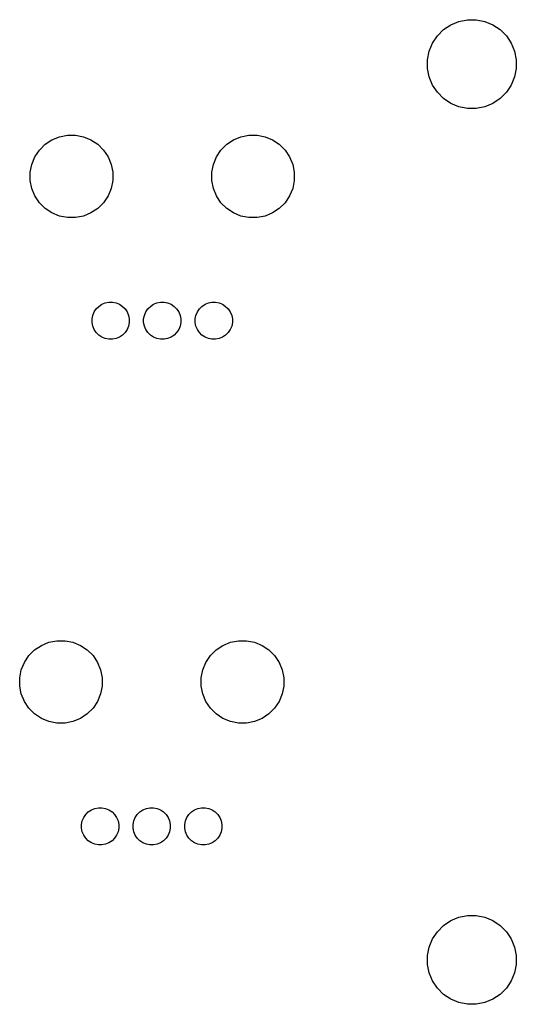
# Model space of a CAD drawing. Extents: x 3.14 to 8.97, y -6.18 to -2.48.
# Tile 3 of 8: x 5.06 to 6, y -4.45 to -2.58. Entities that reach past the tile are written whole.
import ezdxf

# ---------------------------------------------------------------- set-up
doc = ezdxf.new("R2010")
doc.units = 0
doc.header["$MEASUREMENT"] = 0
doc.layers.add('BLACK', color=7, linetype='CONTINUOUS')

msp = doc.modelspace()

# ---------------------------------------------------------------- linework, layer by layer
at = {"layer": 'BLACK', "linetype": 'CONTINUOUS'}
for p, q in [((5.86604, -2.59425), (5.87991, -2.58499)), ((5.87991, -2.58499), (5.89531, -2.57861)), ((5.89531, -2.57861), (5.91166, -2.57535)), ((5.91166, -2.57535), (5.92834, -2.57535)), ((5.92834, -2.57535), (5.94469, -2.57861)), ((5.94469, -2.57861), (5.96009, -2.58499)), ((5.96009, -2.58499), (5.97396, -2.59425)), ((5.84499, -2.61991), (5.85425, -2.60604)), ((5.85425, -2.60604), (5.86604, -2.59425)), ((5.97396, -2.59425), (5.98575, -2.60604)), ((5.98575, -2.60604), (5.99501, -2.61991)), ((5.83861, -2.63531), (5.84499, -2.61991)), ((5.99501, -2.61991), (6.00139, -2.63531)), ((5.83535, -2.65166), (5.83861, -2.63531)), ((6.00139, -2.63531), (6.00465, -2.65166)), ((5.83535, -2.66834), (5.83535, -2.65166)), ((5.83861, -2.68469), (5.83535, -2.66834)), ((6.00465, -2.66834), (6.00139, -2.68469)), ((6.00465, -2.65166), (6.00465, -2.66834)), ((5.84499, -2.70009), (5.83861, -2.68469)), ((6.00139, -2.68469), (5.99501, -2.70009)), ((5.85425, -2.71396), (5.84499, -2.70009)), ((5.99501, -2.70009), (5.98575, -2.71396)), ((5.86604, -2.72575), (5.85425, -2.71396)), ((5.98575, -2.71396), (5.97396, -2.72575)), ((5.87991, -2.73501), (5.86604, -2.72575)), ((5.89531, -2.74139), (5.87991, -2.73501)), ((5.91166, -2.74465), (5.89531, -2.74139)), ((5.94469, -2.74139), (5.92834, -2.74465)), ((5.96009, -2.73501), (5.94469, -2.74139)), ((5.97396, -2.72575), (5.96009, -2.73501)), ((5.92834, -2.74465), (5.91166, -2.74465)), ((5.11853, -2.80463), (5.13286, -2.7987)), ((5.13286, -2.7987), (5.14807, -2.79567)), ((5.14807, -2.79567), (5.16358, -2.79567)), ((5.16358, -2.79567), (5.17879, -2.7987)), ((5.17879, -2.7987), (5.19312, -2.80463)), ((5.46499, -2.80463), (5.47932, -2.7987)), ((5.47932, -2.7987), (5.49453, -2.79567)), ((5.49453, -2.79567), (5.51004, -2.79567)), ((5.51004, -2.79567), (5.52525, -2.7987)), ((5.52525, -2.7987), (5.53958, -2.80463)), ((5.09467, -2.82422), (5.10563, -2.81325)), ((5.10563, -2.81325), (5.11853, -2.80463)), ((5.19312, -2.80463), (5.20602, -2.81325)), ((5.20602, -2.81325), (5.21699, -2.82422)), ((5.44112, -2.82422), (5.45209, -2.81325)), ((5.45209, -2.81325), (5.46499, -2.80463)), ((5.53958, -2.80463), (5.55248, -2.81325)), ((5.55248, -2.81325), (5.56344, -2.82422)), ((5.08011, -2.85144), (5.08605, -2.83711)), ((5.08605, -2.83711), (5.09467, -2.82422)), ((5.21699, -2.82422), (5.22561, -2.83711)), ((5.22561, -2.83711), (5.23154, -2.85144)), ((5.42657, -2.85144), (5.4325, -2.83711)), ((5.4325, -2.83711), (5.44112, -2.82422)), ((5.56344, -2.82422), (5.57206, -2.83711)), ((5.57206, -2.83711), (5.578, -2.85144)), ((5.07709, -2.86665), (5.08011, -2.85144)), ((5.23154, -2.85144), (5.23457, -2.86665)), ((5.42354, -2.86665), (5.42657, -2.85144)), ((5.578, -2.85144), (5.58102, -2.86665)), ((5.07709, -2.88216), (5.07709, -2.86665)), ((5.23457, -2.86665), (5.23457, -2.88216)), ((5.42354, -2.88216), (5.42354, -2.86665)), ((5.58102, -2.86665), (5.58102, -2.88216)), ((5.08011, -2.89738), (5.07709, -2.88216)), ((5.23457, -2.88216), (5.23154, -2.89738)), ((5.42657, -2.89738), (5.42354, -2.88216)), ((5.58102, -2.88216), (5.578, -2.89738)), ((5.08605, -2.91171), (5.08011, -2.89738)), ((5.09467, -2.9246), (5.08605, -2.91171)), ((5.22561, -2.91171), (5.21699, -2.9246)), ((5.23154, -2.89738), (5.22561, -2.91171)), ((5.4325, -2.91171), (5.42657, -2.89738)), ((5.44112, -2.9246), (5.4325, -2.91171)), ((5.57206, -2.91171), (5.56344, -2.9246)), ((5.578, -2.89738), (5.57206, -2.91171)), ((5.10563, -2.93557), (5.09467, -2.9246)), ((5.21699, -2.9246), (5.20602, -2.93557)), ((5.45209, -2.93557), (5.44112, -2.9246)), ((5.56344, -2.9246), (5.55248, -2.93557)), ((5.11853, -2.94419), (5.10563, -2.93557)), ((5.13286, -2.95012), (5.11853, -2.94419)), ((5.14807, -2.95315), (5.13286, -2.95012)), ((5.17879, -2.95012), (5.16358, -2.95315)), ((5.19312, -2.94419), (5.17879, -2.95012)), ((5.20602, -2.93557), (5.19312, -2.94419)), ((5.46499, -2.94419), (5.45209, -2.93557)), ((5.47932, -2.95012), (5.46499, -2.94419)), ((5.49453, -2.95315), (5.47932, -2.95012)), ((5.52525, -2.95012), (5.51004, -2.95315)), ((5.53958, -2.94419), (5.52525, -2.95012)), ((5.55248, -2.93557), (5.53958, -2.94419)), ((5.16358, -2.95315), (5.14807, -2.95315)), ((5.51004, -2.95315), (5.49453, -2.95315)), ((5.20804, -3.12248), (5.21385, -3.1186)), ((5.21385, -3.1186), (5.22029, -3.11593)), ((5.22029, -3.11593), (5.22714, -3.11457)), ((5.22714, -3.11457), (5.23412, -3.11457)), ((5.23412, -3.11457), (5.24097, -3.11593)), ((5.24097, -3.11593), (5.24741, -3.1186)), ((5.24741, -3.1186), (5.25322, -3.12248)), ((5.30647, -3.12248), (5.31227, -3.1186)), ((5.31227, -3.1186), (5.31872, -3.11593)), ((5.31872, -3.11593), (5.32557, -3.11457)), ((5.32557, -3.11457), (5.33254, -3.11457)), ((5.33254, -3.11457), (5.33939, -3.11593)), ((5.33939, -3.11593), (5.34584, -3.1186)), ((5.34584, -3.1186), (5.35164, -3.12248)), ((5.40489, -3.12248), (5.4107, -3.1186)), ((5.4107, -3.1186), (5.41714, -3.11593)), ((5.41714, -3.11593), (5.42399, -3.11457)), ((5.42399, -3.11457), (5.43097, -3.11457)), ((5.43097, -3.11457), (5.43782, -3.11593)), ((5.43782, -3.11593), (5.44426, -3.1186)), ((5.44426, -3.1186), (5.45007, -3.12248)), ((5.19656, -3.13966), (5.19923, -3.13322)), ((5.19923, -3.13322), (5.20311, -3.12741)), ((5.20311, -3.12741), (5.20804, -3.12248)), ((5.25322, -3.12248), (5.25815, -3.12741)), ((5.25815, -3.12741), (5.26203, -3.13322)), ((5.26203, -3.13322), (5.2647, -3.13966)), ((5.29498, -3.13966), (5.29765, -3.13322)), ((5.29765, -3.13322), (5.30153, -3.12741)), ((5.30153, -3.12741), (5.30647, -3.12248)), ((5.35164, -3.12248), (5.35658, -3.12741)), ((5.35658, -3.12741), (5.36046, -3.13322)), ((5.36046, -3.13322), (5.36313, -3.13966)), ((5.39341, -3.13966), (5.39608, -3.13322)), ((5.39608, -3.13322), (5.39996, -3.12741)), ((5.39996, -3.12741), (5.40489, -3.12248)), ((5.45007, -3.12248), (5.455, -3.12741)), ((5.455, -3.12741), (5.45888, -3.13322)), ((5.45888, -3.13322), (5.46155, -3.13966)), ((5.1952, -3.14651), (5.19656, -3.13966)), ((5.1952, -3.15349), (5.1952, -3.14651)), ((5.19656, -3.16034), (5.1952, -3.15349)), ((5.2647, -3.13966), (5.26606, -3.14651)), ((5.26606, -3.15349), (5.2647, -3.16034)), ((5.26606, -3.14651), (5.26606, -3.15349)), ((5.29362, -3.14651), (5.29498, -3.13966)), ((5.29362, -3.15349), (5.29362, -3.14651)), ((5.29498, -3.16034), (5.29362, -3.15349)), ((5.36313, -3.13966), (5.36449, -3.14651)), ((5.36449, -3.15349), (5.36313, -3.16034)), ((5.36449, -3.14651), (5.36449, -3.15349)), ((5.39205, -3.14651), (5.39341, -3.13966)), ((5.39205, -3.15349), (5.39205, -3.14651)), ((5.39341, -3.16034), (5.39205, -3.15349)), ((5.46155, -3.13966), (5.46291, -3.14651)), ((5.46291, -3.15349), (5.46155, -3.16034)), ((5.46291, -3.14651), (5.46291, -3.15349)), ((5.19923, -3.16678), (5.19656, -3.16034)), ((5.20311, -3.17259), (5.19923, -3.16678)), ((5.20804, -3.17752), (5.20311, -3.17259)), ((5.25815, -3.17259), (5.25322, -3.17752)), ((5.26203, -3.16678), (5.25815, -3.17259)), ((5.2647, -3.16034), (5.26203, -3.16678)), ((5.29765, -3.16678), (5.29498, -3.16034)), ((5.30153, -3.17259), (5.29765, -3.16678)), ((5.30647, -3.17752), (5.30153, -3.17259)), ((5.35658, -3.17259), (5.35164, -3.17752)), ((5.36046, -3.16678), (5.35658, -3.17259)), ((5.36313, -3.16034), (5.36046, -3.16678)), ((5.39608, -3.16678), (5.39341, -3.16034)), ((5.39996, -3.17259), (5.39608, -3.16678)), ((5.40489, -3.17752), (5.39996, -3.17259)), ((5.455, -3.17259), (5.45007, -3.17752)), ((5.45888, -3.16678), (5.455, -3.17259)), ((5.46155, -3.16034), (5.45888, -3.16678)), ((5.21385, -3.1814), (5.20804, -3.17752)), ((5.22029, -3.18407), (5.21385, -3.1814)), ((5.22714, -3.18543), (5.22029, -3.18407)), ((5.23412, -3.18543), (5.22714, -3.18543)), ((5.24097, -3.18407), (5.23412, -3.18543)), ((5.24741, -3.1814), (5.24097, -3.18407)), ((5.25322, -3.17752), (5.24741, -3.1814)), ((5.31227, -3.1814), (5.30647, -3.17752)), ((5.31872, -3.18407), (5.31227, -3.1814)), ((5.32557, -3.18543), (5.31872, -3.18407)), ((5.33254, -3.18543), (5.32557, -3.18543)), ((5.33939, -3.18407), (5.33254, -3.18543)), ((5.34584, -3.1814), (5.33939, -3.18407)), ((5.35164, -3.17752), (5.34584, -3.1814)), ((5.4107, -3.1814), (5.40489, -3.17752)), ((5.41714, -3.18407), (5.4107, -3.1814)), ((5.42399, -3.18543), (5.41714, -3.18407)), ((5.43097, -3.18543), (5.42399, -3.18543)), ((5.43782, -3.18407), (5.43097, -3.18543)), ((5.44426, -3.1814), (5.43782, -3.18407)), ((5.45007, -3.17752), (5.44426, -3.1814)), ((5.08563, -3.77825), (5.09853, -3.76963)), ((5.09853, -3.76963), (5.11286, -3.7637)), ((5.11286, -3.7637), (5.12807, -3.76067)), ((5.12807, -3.76067), (5.14358, -3.76067)), ((5.14358, -3.76067), (5.15879, -3.7637)), ((5.15879, -3.7637), (5.17312, -3.76963)), ((5.17312, -3.76963), (5.18602, -3.77825)), ((5.43209, -3.77825), (5.44499, -3.76963)), ((5.44499, -3.76963), (5.45932, -3.7637)), ((5.45932, -3.7637), (5.47453, -3.76067)), ((5.47453, -3.76067), (5.49004, -3.76067)), ((5.49004, -3.76067), (5.50525, -3.7637)), ((5.50525, -3.7637), (5.51958, -3.76963)), ((5.51958, -3.76963), (5.53248, -3.77825)), ((5.06605, -3.80211), (5.07467, -3.78922)), ((5.07467, -3.78922), (5.08563, -3.77825)), ((5.18602, -3.77825), (5.19699, -3.78922)), ((5.19699, -3.78922), (5.20561, -3.80211)), ((5.4125, -3.80211), (5.42112, -3.78922)), ((5.42112, -3.78922), (5.43209, -3.77825)), ((5.53248, -3.77825), (5.54344, -3.78922)), ((5.54344, -3.78922), (5.55206, -3.80211)), ((5.06011, -3.81644), (5.06605, -3.80211)), ((5.20561, -3.80211), (5.21154, -3.81644)), ((5.40657, -3.81644), (5.4125, -3.80211)), ((5.55206, -3.80211), (5.558, -3.81644)), ((5.05709, -3.83165), (5.06011, -3.81644)), ((5.05709, -3.84716), (5.05709, -3.83165)), ((5.21154, -3.81644), (5.21457, -3.83165)), ((5.21457, -3.83165), (5.21457, -3.84716)), ((5.40354, -3.83165), (5.40657, -3.81644)), ((5.40354, -3.84716), (5.40354, -3.83165)), ((5.558, -3.81644), (5.56102, -3.83165)), ((5.56102, -3.83165), (5.56102, -3.84716)), ((5.06011, -3.86238), (5.05709, -3.84716)), ((5.21457, -3.84716), (5.21154, -3.86238)), ((5.40657, -3.86238), (5.40354, -3.84716)), ((5.56102, -3.84716), (5.558, -3.86238)), ((5.06605, -3.87671), (5.06011, -3.86238)), ((5.21154, -3.86238), (5.20561, -3.87671)), ((5.4125, -3.87671), (5.40657, -3.86238)), ((5.558, -3.86238), (5.55206, -3.87671)), ((5.07467, -3.8896), (5.06605, -3.87671)), ((5.08563, -3.90057), (5.07467, -3.8896)), ((5.19699, -3.8896), (5.18602, -3.90057)), ((5.20561, -3.87671), (5.19699, -3.8896)), ((5.42112, -3.8896), (5.4125, -3.87671)), ((5.43209, -3.90057), (5.42112, -3.8896)), ((5.54344, -3.8896), (5.53248, -3.90057)), ((5.55206, -3.87671), (5.54344, -3.8896)), ((5.09853, -3.90919), (5.08563, -3.90057)), ((5.18602, -3.90057), (5.17312, -3.90919)), ((5.44499, -3.90919), (5.43209, -3.90057)), ((5.53248, -3.90057), (5.51958, -3.90919)), ((5.11286, -3.91512), (5.09853, -3.90919)), ((5.12807, -3.91815), (5.11286, -3.91512)), ((5.14358, -3.91815), (5.12807, -3.91815)), ((5.15879, -3.91512), (5.14358, -3.91815)), ((5.17312, -3.90919), (5.15879, -3.91512)), ((5.45932, -3.91512), (5.44499, -3.90919)), ((5.47453, -3.91815), (5.45932, -3.91512)), ((5.49004, -3.91815), (5.47453, -3.91815)), ((5.50525, -3.91512), (5.49004, -3.91815)), ((5.51958, -3.90919), (5.50525, -3.91512)), ((5.17923, -4.09822), (5.18311, -4.09241)), ((5.18311, -4.09241), (5.18804, -4.08748)), ((5.18804, -4.08748), (5.19385, -4.0836)), ((5.19385, -4.0836), (5.20029, -4.08093)), ((5.20029, -4.08093), (5.20714, -4.07957)), ((5.20714, -4.07957), (5.21412, -4.07957)), ((5.21412, -4.07957), (5.22097, -4.08093)), ((5.22097, -4.08093), (5.22741, -4.0836)), ((5.22741, -4.0836), (5.23322, -4.08748)), ((5.23322, -4.08748), (5.23815, -4.09241)), ((5.23815, -4.09241), (5.24203, -4.09822)), ((5.27765, -4.09822), (5.28153, -4.09241)), ((5.28153, -4.09241), (5.28647, -4.08748)), ((5.28647, -4.08748), (5.29227, -4.0836)), ((5.29227, -4.0836), (5.29872, -4.08093)), ((5.29872, -4.08093), (5.30557, -4.07957)), ((5.30557, -4.07957), (5.31254, -4.07957)), ((5.31254, -4.07957), (5.31939, -4.08093)), ((5.31939, -4.08093), (5.32584, -4.0836)), ((5.32584, -4.0836), (5.33164, -4.08748)), ((5.33164, -4.08748), (5.33658, -4.09241)), ((5.33658, -4.09241), (5.34046, -4.09822)), ((5.37608, -4.09822), (5.37996, -4.09241)), ((5.37996, -4.09241), (5.38489, -4.08748)), ((5.38489, -4.08748), (5.3907, -4.0836)), ((5.3907, -4.0836), (5.39714, -4.08093)), ((5.39714, -4.08093), (5.40399, -4.07957)), ((5.40399, -4.07957), (5.41097, -4.07957)), ((5.41097, -4.07957), (5.41782, -4.08093)), ((5.41782, -4.08093), (5.42426, -4.0836)), ((5.42426, -4.0836), (5.43007, -4.08748)), ((5.43007, -4.08748), (5.435, -4.09241)), ((5.435, -4.09241), (5.43888, -4.09822)), ((5.1752, -4.11151), (5.17656, -4.10466)), ((5.1752, -4.11849), (5.1752, -4.11151)), ((5.17656, -4.10466), (5.17923, -4.09822)), ((5.24203, -4.09822), (5.2447, -4.10466)), ((5.2447, -4.10466), (5.24606, -4.11151)), ((5.24606, -4.11151), (5.24606, -4.11849)), ((5.27362, -4.11151), (5.27498, -4.10466)), ((5.27362, -4.11849), (5.27362, -4.11151)), ((5.27498, -4.10466), (5.27765, -4.09822)), ((5.34046, -4.09822), (5.34313, -4.10466)), ((5.34313, -4.10466), (5.34449, -4.11151)), ((5.34449, -4.11151), (5.34449, -4.11849)), ((5.37205, -4.11151), (5.37341, -4.10466)), ((5.37205, -4.11849), (5.37205, -4.11151)), ((5.37341, -4.10466), (5.37608, -4.09822)), ((5.43888, -4.09822), (5.44155, -4.10466)), ((5.44155, -4.10466), (5.44291, -4.11151)), ((5.44291, -4.11151), (5.44291, -4.11849)), ((5.17656, -4.12534), (5.1752, -4.11849)), ((5.17923, -4.13178), (5.17656, -4.12534)), ((5.18311, -4.13759), (5.17923, -4.13178)), ((5.24203, -4.13178), (5.23815, -4.13759)), ((5.2447, -4.12534), (5.24203, -4.13178)), ((5.24606, -4.11849), (5.2447, -4.12534)), ((5.27498, -4.12534), (5.27362, -4.11849)), ((5.27765, -4.13178), (5.27498, -4.12534)), ((5.28153, -4.13759), (5.27765, -4.13178)), ((5.34046, -4.13178), (5.33658, -4.13759)), ((5.34313, -4.12534), (5.34046, -4.13178)), ((5.34449, -4.11849), (5.34313, -4.12534)), ((5.37341, -4.12534), (5.37205, -4.11849)), ((5.37608, -4.13178), (5.37341, -4.12534)), ((5.37996, -4.13759), (5.37608, -4.13178)), ((5.43888, -4.13178), (5.435, -4.13759)), ((5.44155, -4.12534), (5.43888, -4.13178)), ((5.44291, -4.11849), (5.44155, -4.12534)), ((5.18804, -4.14252), (5.18311, -4.13759)), ((5.19385, -4.1464), (5.18804, -4.14252)), ((5.20029, -4.14907), (5.19385, -4.1464)), ((5.20714, -4.15043), (5.20029, -4.14907)), ((5.21412, -4.15043), (5.20714, -4.15043)), ((5.22097, -4.14907), (5.21412, -4.15043)), ((5.22741, -4.1464), (5.22097, -4.14907)), ((5.23322, -4.14252), (5.22741, -4.1464)), ((5.23815, -4.13759), (5.23322, -4.14252)), ((5.28647, -4.14252), (5.28153, -4.13759)), ((5.29227, -4.1464), (5.28647, -4.14252)), ((5.29872, -4.14907), (5.29227, -4.1464)), ((5.30557, -4.15043), (5.29872, -4.14907)), ((5.31254, -4.15043), (5.30557, -4.15043)), ((5.31939, -4.14907), (5.31254, -4.15043)), ((5.32584, -4.1464), (5.31939, -4.14907)), ((5.33164, -4.14252), (5.32584, -4.1464)), ((5.33658, -4.13759), (5.33164, -4.14252)), ((5.38489, -4.14252), (5.37996, -4.13759)), ((5.3907, -4.1464), (5.38489, -4.14252)), ((5.39714, -4.14907), (5.3907, -4.1464)), ((5.40399, -4.15043), (5.39714, -4.14907)), ((5.41097, -4.15043), (5.40399, -4.15043)), ((5.41782, -4.14907), (5.41097, -4.15043)), ((5.42426, -4.1464), (5.41782, -4.14907)), ((5.43007, -4.14252), (5.42426, -4.1464)), ((5.435, -4.13759), (5.43007, -4.14252)), ((5.86604, -4.30433), (5.87991, -4.29507)), ((5.87991, -4.29507), (5.89531, -4.28869)), ((5.89531, -4.28869), (5.91166, -4.28543)), ((5.91166, -4.28543), (5.92834, -4.28543)), ((5.92834, -4.28543), (5.94469, -4.28869)), ((5.94469, -4.28869), (5.96009, -4.29507)), ((5.96009, -4.29507), (5.97396, -4.30433)), ((5.84499, -4.32998), (5.85425, -4.31612)), ((5.85425, -4.31612), (5.86604, -4.30433)), ((5.97396, -4.30433), (5.98575, -4.31612)), ((5.98575, -4.31612), (5.99501, -4.32998)), ((5.83861, -4.34539), (5.84499, -4.32998)), ((5.99501, -4.32998), (6.00139, -4.34539)), ((5.83535, -4.36174), (5.83861, -4.34539)), ((6.00139, -4.34539), (6.00465, -4.36174)), ((5.83535, -4.37842), (5.83535, -4.36174)), ((5.83861, -4.39477), (5.83535, -4.37842)), ((6.00465, -4.37842), (6.00139, -4.39477)), ((6.00465, -4.36174), (6.00465, -4.37842)), ((5.84499, -4.41017), (5.83861, -4.39477)), ((6.00139, -4.39477), (5.99501, -4.41017)), ((5.85425, -4.42404), (5.84499, -4.41017)), ((5.99501, -4.41017), (5.98575, -4.42404)), ((5.86604, -4.43583), (5.85425, -4.42404)), ((5.98575, -4.42404), (5.97396, -4.43583)), ((5.87991, -4.44509), (5.86604, -4.43583)), ((5.89531, -4.45147), (5.87991, -4.44509)), ((5.91166, -4.45472), (5.89531, -4.45147)), ((5.94469, -4.45147), (5.92834, -4.45472)), ((5.96009, -4.44509), (5.94469, -4.45147)), ((5.97396, -4.43583), (5.96009, -4.44509)), ((5.92834, -4.45472), (5.91166, -4.45472))]:
    msp.add_line(p, q, dxfattribs=at)

doc.saveas('drawing.dxf')
